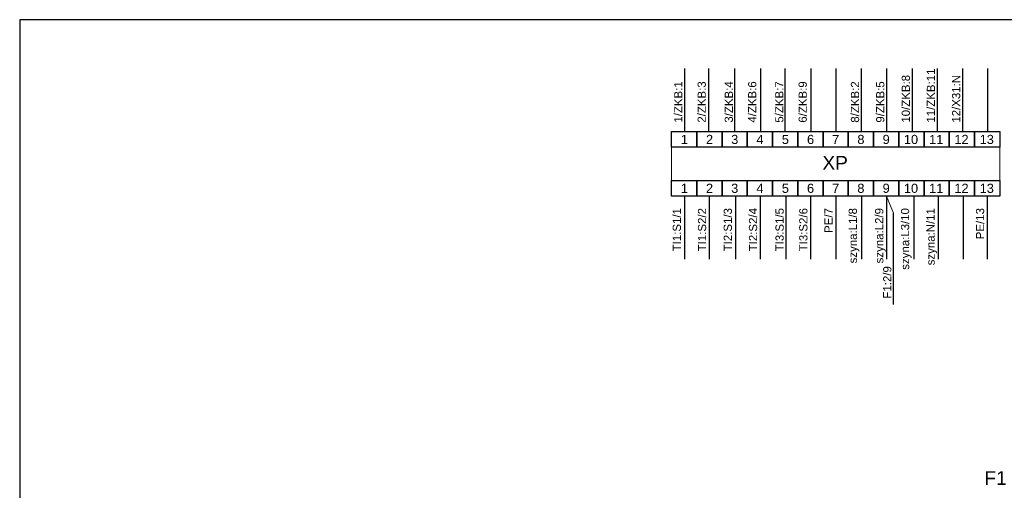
# Model space of a CAD drawing. Header units: millimetres. Extents: x -2674 to -2269, y -551 to -111.
# Tile 13 of 18: x -2659 to -2456, y -208 to -111. Entities that reach past the tile are written whole.
import ezdxf
from ezdxf.enums import TextEntityAlignment as Align

# ---------------------------------------------------------------- set-up
doc = ezdxf.new("R2010")
doc.units = ezdxf.units.MM
doc.layers.add('Aparatura', color=7, linetype='Continuous')
doc.layers.add('tekst', color=7, linetype='Continuous')
doc.layers.add('EPLAN100', color=7, linetype='Continuous', lineweight=13)
doc.layers.add('rzutnie', color=3, linetype='Continuous', plot=False)
doc.styles.add('Arial h-50', font='ARIAL.TTF', dxfattribs={"height": 50})
doc.styles.get("Standard").update_dxf_attribs({"font": 'arial.ttf'})

msp = doc.modelspace()

# ---------------------------------------------------------------- linework, layer by layer
msp.add_line((-2478.62, -169.93), (-2478.62, -151.08))
for points in [[(-2521.69, -121.28), (-2521.69, -134.28)], [(-2516.77, -121.25), (-2516.77, -134.25)], [(-2511.41, -121.26), (-2511.41, -134.26)], [(-2506.06, -121.26), (-2506.06, -134.26)], [(-2501, -121.26), (-2501, -134.26)], [(-2495.65, -121.26), (-2495.65, -134.26)], [(-2490.5, -121.26), (-2490.5, -134.26)], [(-2485.27, -121.29), (-2485.27, -134.29)], [(-2480.07, -121.29), (-2480.07, -134.29)], [(-2474.8, -121.29), (-2474.8, -134.29)], [(-2469.62, -121.28), (-2469.62, -134.28)], [(-2464.41, -121.28), (-2464.41, -134.28)], [(-2459.21, -121.28), (-2459.21, -134.28)], [(-2521.72, -147.6), (-2521.72, -160.6)], [(-2516.63, -147.59), (-2516.63, -160.59)], [(-2511.21, -147.6), (-2511.21, -160.6)], [(-2506.11, -147.59), (-2506.11, -160.59)], [(-2500.78, -147.59), (-2500.78, -160.59)], [(-2495.74, -147.59), (-2495.74, -160.59)], [(-2490.54, -147.59), (-2490.54, -160.59)], [(-2485.23, -147.59), (-2485.23, -160.59)], [(-2480.03, -147.59), (-2480.03, -160.59)], [(-2474.46, -147.59), (-2474.46, -160.59)], [(-2469.44, -147.59), (-2469.44, -160.59)], [(-2464.23, -147.59), (-2464.23, -160.59)], [(-2459.31, -147.59), (-2459.31, -160.59)]]:
    msp.add_lwpolyline(points)
at = {"layer": 'Aparatura', "linetype": 'Continuous'}
for points in [[(-2524.37, -134.29), (-2519.16, -134.29), (-2519.16, -137.53), (-2524.37, -137.53)], [(-2519.16, -134.29), (-2513.96, -134.29), (-2513.96, -137.53), (-2519.16, -137.53)], [(-2513.96, -134.29), (-2508.75, -134.29), (-2508.75, -137.53), (-2513.96, -137.53)], [(-2508.75, -134.29), (-2503.55, -134.29), (-2503.55, -137.53), (-2508.75, -137.53)], [(-2503.55, -134.29), (-2498.35, -134.29), (-2498.35, -137.53), (-2503.55, -137.53)], [(-2498.35, -134.29), (-2493.14, -134.29), (-2493.14, -137.53), (-2498.35, -137.53)], [(-2493.14, -134.29), (-2487.94, -134.29), (-2487.94, -137.53), (-2493.14, -137.53)], [(-2487.94, -134.29), (-2482.73, -134.29), (-2482.73, -137.53), (-2487.94, -137.53)], [(-2482.73, -134.29), (-2477.53, -134.29), (-2477.53, -137.53), (-2482.73, -137.53)], [(-2477.53, -134.29), (-2472.32, -134.29), (-2472.32, -137.53), (-2477.53, -137.53)], [(-2472.32, -134.29), (-2467.12, -134.29), (-2467.12, -137.53), (-2472.32, -137.53)], [(-2467.12, -134.29), (-2461.92, -134.29), (-2461.92, -137.53), (-2467.12, -137.53)], [(-2461.92, -134.29), (-2456.71, -134.29), (-2456.71, -137.53), (-2461.92, -137.53)], [(-2524.37, -144.35), (-2519.16, -144.35), (-2519.16, -147.59), (-2524.37, -147.59)], [(-2519.16, -144.35), (-2513.96, -144.35), (-2513.96, -147.59), (-2519.16, -147.59)], [(-2513.96, -144.35), (-2508.75, -144.35), (-2508.75, -147.59), (-2513.96, -147.59)], [(-2508.75, -144.35), (-2503.55, -144.35), (-2503.55, -147.59), (-2508.75, -147.59)], [(-2503.55, -144.35), (-2498.35, -144.35), (-2498.35, -147.59), (-2503.55, -147.59)], [(-2498.35, -144.35), (-2493.14, -144.35), (-2493.14, -147.59), (-2498.35, -147.59)], [(-2493.14, -144.35), (-2487.94, -144.35), (-2487.94, -147.59), (-2493.14, -147.59)], [(-2487.94, -144.35), (-2482.73, -144.35), (-2482.73, -147.59), (-2487.94, -147.59)], [(-2482.73, -144.35), (-2477.53, -144.35), (-2477.53, -147.59), (-2482.73, -147.59)], [(-2477.53, -144.35), (-2472.32, -144.35), (-2472.32, -147.59), (-2477.53, -147.59)], [(-2472.32, -144.35), (-2467.12, -144.35), (-2467.12, -147.59), (-2472.32, -147.59)], [(-2467.12, -144.35), (-2461.92, -144.35), (-2461.92, -147.59), (-2467.12, -147.59)], [(-2461.92, -144.35), (-2456.71, -144.35), (-2456.71, -147.59), (-2461.92, -147.59)]]:
    msp.add_lwpolyline(points, close=True, dxfattribs=at)
at = {"layer": 'EPLAN100'}
msp.add_line((-2478.62, -151.08), (-2480.03, -147.59), dxfattribs=at)
msp.add_lwpolyline([(-2524.37, -134.29), (-2456.71, -134.29), (-2456.71, -147.59), (-2524.37, -147.59)], close=True, dxfattribs=at)
at = {"layer": 'rzutnie'}
msp.add_lwpolyline([(-2658.74, -111.22), (-2658.74, -398.22), (-2268.74, -398.22), (-2268.74, -111.22)], close=True, dxfattribs=at)

# ---------------------------------------------------------------- texts
at = {"layer": 'Aparatura', "style": 'Arial h-50'}
for s, p in [('11/ZKB:11', (-2470.06, -132.45)), ('10/ZKB:8', (-2475.24, -132.45)), ('12/X31:N', (-2464.86, -132.45)), ('1/ZKB:1', (-2522.14, -132.45)), ('2/ZKB:3', (-2517.31, -132.45)), ('3/ZKB:4', (-2511.73, -132.45)), ('4/ZKB:6', (-2506.9, -132.45)), ('5/ZKB:7', (-2501.32, -132.45)), ('6/ZKB:9', (-2496.49, -132.45)), ('8/ZKB:2', (-2485.71, -132.45)), ('9/ZKB:5', (-2480.51, -132.45))]:
    msp.add_text(s, height=1.69, rotation=90, dxfattribs=at).set_placement(p)
at = {"layer": 'Aparatura', "color": 3, "linetype": 'Continuous', "style": 'Arial h-50'}
for s, height, p in [('1', 1.89, (-2522.46, -136.85)), ('2', 1.89, (-2517.27, -136.85)), ('3', 1.89, (-2512.08, -136.85)), ('4', 1.89, (-2506.88, -136.85)), ('5', 1.89, (-2501.64, -136.85)), ('6', 1.89, (-2496.45, -136.85)), ('7', 1.89, (-2491.26, -136.85)), ('8', 1.89, (-2486.07, -136.85)), ('9', 1.89, (-2480.86, -136.85)), ('10', 1.888, (-2476.48, -136.85)), ('11', 1.888, (-2471.27, -136.85)), ('12', 1.888, (-2466.07, -136.85)), ('13', 1.888, (-2460.86, -136.85)), ('1', 1.89, (-2522.46, -146.92)), ('2', 1.89, (-2517.27, -146.92)), ('3', 1.89, (-2512.08, -146.92)), ('4', 1.89, (-2506.88, -146.92)), ('5', 1.89, (-2501.64, -146.92)), ('6', 1.89, (-2496.45, -146.92)), ('7', 1.89, (-2491.26, -146.92)), ('8', 1.89, (-2486.07, -146.92)), ('9', 1.89, (-2480.86, -146.92)), ('10', 1.888, (-2476.48, -146.92)), ('11', 1.888, (-2471.27, -146.92)), ('12', 1.888, (-2466.07, -146.92)), ('13', 1.888, (-2460.86, -146.92))]:
    msp.add_text(s, height=height, dxfattribs=at).set_placement(p)
at = {"layer": 'Aparatura', "style": 'Arial h-50'}
for s, height, p in [('TI1:S2/2', 1.69, (-2517.24, -150.05)), ('TI2:S1/3', 1.69, (-2511.93, -150.05)), ('TI2:S2/4', 1.69, (-2506.73, -150.05)), ('TI3:S1/5', 1.69, (-2501.26, -150.05)), ('TI3:S2/6', 1.69, (-2496.36, -150.05)), ('PE/7', 1.69, (-2491.16, -150.05)), ('szyna:L1/8', 1.69, (-2486.16, -150.05)), ('szyna:L2/9', 1.69, (-2480.72, -150.05)), ('szyna:L3/10', 1.6896, (-2475.39, -150.05)), ('PE/13', 1.69, (-2459.93, -150.05)), ('TI1:S1/1', 1.69, (-2522.44, -150.05)), ('szyna:N/11', 1.69, (-2470.13, -150.05)), ('F1:2/9', 1.69, (-2479.06, -162.03))]:
    msp.add_text(s, height=height, rotation=90, dxfattribs=at).set_placement(p, align=Align.RIGHT)
at = {"layer": 'tekst', "color": 1}
for s, p in [('XP', (-2493.27, -142.13)), ('F1', (-2459.88, -207.13))]:
    msp.add_text(s, height=2.816, dxfattribs=at).set_placement(p)

doc.saveas('drawing.dxf')
